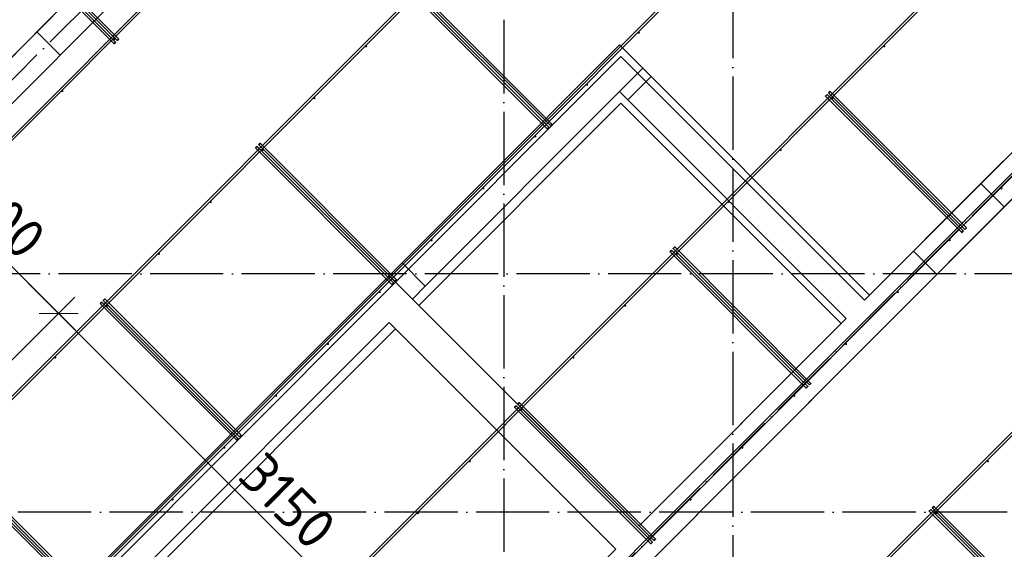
# Model space of a CAD drawing. Header units: millimetres. Extents: x -3483 to 105345, y -283423 to 72284.
# Tile 110 of 165: x 91257 to 96632, y 13698 to 16585. Entities that reach past the tile are written whole.
import ezdxf

# ---------------------------------------------------------------- set-up
doc = ezdxf.new("R2010")
doc.units = ezdxf.units.MM
doc.header["$PDMODE"] = 65
for name, pattern in [('______11', [500, 400, -50, 0, -50]), ('______2', [270, 200, -70]), ('______5', [1100, 800, -100, 100, -100])]:
    doc.linetypes.add(name, pattern=pattern)
doc.layers.add('Арм.стержн. Фиксатор', color=7, linetype='Continuous', lineweight=35, true_color=0x501e0f)
doc.layers.add('Осевая линия_ общее', color=7, linetype='______5', lineweight=13, true_color=0xa0a0a0)
doc.layers.add('Размерная линия_ общее', color=7, linetype='Continuous', lineweight=13)
doc.layers.add('Стена_ общее', color=7, linetype='Continuous', lineweight=35)
doc.styles.add('ISOCPEUR', font='ISOCPEUR')
doc.dimstyles.new('DIMSTYLE_4', dxfattribs={"dimtxt": 220, "dimasz": 250, "dimexe": 0, "dimexo": 0, "dimgap": 110, "dimtad": 2, "dimdec": 0, "dimrnd": 5, "dimzin": 12, "dimdsep": 46, "dimtxsty": 'ISOCPEUR', "dimblk1": 'ALL_ML_STRICH', "dimblk2": 'ALL_ML_STRICH', "dimsah": 1, "dimcen": 0, "dimclrd": 7, "dimclre": 256, "dimclrt": 7, "dimadec": 0, "dimazin": 0, "dimtfac": 1, "dimtdec": 0, "dimtix": 1, "dimtmove": 2, "dimatfit": 3, "dimfxl": 0, "dimtzin": 0, "dimlwd": 0, "dimlwe": -3, "dimarcsym": 0})

# ---------------------------------------------------------------- blocks, each defined once
blk = doc.blocks.new('ALL_ML_STRICH')
at = {"color": 0, "linetype": 'ByBlock', "lineweight": -2}
for p, q in [((0, -0.5), (0, 0.5)), ((-0.3, -0.3), (0.3, 0.3)), ((-1, 0), (0.5, 0))]:
    blk.add_line(p, q, dxfattribs=at)
blk = doc.blocks.new('*D645')
at = {"layer": 'DEFPOINTS', "color": 7, "linetype": 'Continuous', "lineweight": 13, "transparency": 33554687}
for p in [(89983.5, 16468.4), (89630.8, 16115.4), (91116.4, 14631.1)]:
    blk.add_point(p, dxfattribs=at)
at = {"layer": 'Размерная линия_ общее', "color": 253, "linetype": 'Continuous', "lineweight": -2, "true_color": 0xa0a0a0, "transparency": 33554687}
for p, q in [((89701.5, 16186.2), (89983.5, 16468.4)), ((91187, 14701.8), (91469, 14984))]:
    blk.add_line(p, q, dxfattribs=at)
at = {"layer": 'Размерная линия_ общее', "color": 7, "linetype": 'Continuous', "lineweight": -2, "transparency": 33554687}
blk.add_line((89983.5, 16468.4), (91469, 14984), dxfattribs=at)
at = {"layer": 'Размерная линия_ общее', "color": 7, "linetype": 'Continuous', "lineweight": 13, "transparency": 33554687, "xscale": 250, "yscale": 250, "zscale": 250}
for p, rotation in [((89983.5, 16468.4), 135.0228616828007), ((91469, 14984), 315.0228616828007)]:
    blk.add_blockref('ALL_ML_STRICH', p, dxfattribs=dict(at, rotation=rotation))
at = {"layer": 'Размерная линия_ общее', "color": 7, "linetype": 'Continuous', "lineweight": 13, "transparency": 33554687, "insert": (90395.8, 16438.1), "char_height": 220, "width": 11, "attachment_point": 1, "rotation": 315.0229, "line_spacing_factor": 0.60241, "style": 'ISOCPEUR'}
blk.add_mtext('7х300=2100', dxfattribs=at)
blk = doc.blocks.new('*D646')
at = {"layer": 'DEFPOINTS', "color": 7, "linetype": 'Continuous', "lineweight": 13, "transparency": 33554687}
for p in [(91469, 14984), (91116.4, 14631.1), (93635.5, 12695.4)]:
    blk.add_point(p, dxfattribs=at)
at = {"layer": 'Размерная линия_ общее', "color": 253, "linetype": 'Continuous', "lineweight": -2, "true_color": 0xa0a0a0, "transparency": 33554687}
for p, q in [((91187, 14701.8), (91469, 14984)), ((93697.4, 12757.4), (93697.4, 12757.4))]:
    blk.add_line(p, q, dxfattribs=at)
at = {"layer": 'Размерная линия_ общее', "color": 7, "linetype": 'Continuous', "lineweight": -2, "transparency": 33554687}
blk.add_line((91469, 14984), (93697.4, 12757.4), dxfattribs=at)
at = {"layer": 'Размерная линия_ общее', "color": 7, "linetype": 'Continuous', "lineweight": 13, "transparency": 33554687, "xscale": 250, "yscale": 250, "zscale": 250}
for p, rotation in [((91469, 14984), 135.0228616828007), ((93697.4, 12757.4), 315.0228616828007)]:
    blk.add_blockref('ALL_ML_STRICH', p, dxfattribs=dict(at, rotation=rotation))
at = {"layer": 'Размерная линия_ общее', "color": 7, "linetype": 'Continuous', "lineweight": 13, "transparency": 33554687, "insert": (92719.7, 13960.6), "char_height": 220, "width": 880, "attachment_point": 5, "rotation": 315.0229, "style": 'ISOCPEUR'}
blk.add_mtext('\\A1;{3150}', dxfattribs=at)
blk = doc.blocks.new('СЛОЖНЫЙ_ОБЪЕКТ_9')
at = {"layer": 'Осевая линия_ общее', "color": 253, "linetype": '______11', "lineweight": -3, "true_color": 0xa0a0a0, "transparency": 33554687}
for p, q in [((84349.3, 9391.4), (97713.7, 22755.7)), ((87969.7, 7029.7), (100704.7, 19764.7))]:
    blk.add_line(p, q, dxfattribs=at)
blk = doc.blocks.new('СЛОЖНЫЙ_ОБЪЕКТ_13')
at = {"layer": 'Стена_ общее', "color": 9, "linetype": 'Continuous', "lineweight": -3, "true_color": 0xc7c7c7, "transparency": 33554687}
for p, q in [((95267.1, 20436.4), (89511.2, 14680.6)), ((89638.5, 14553.3), (95394.4, 20309.2)), ((95868.1, 15055.4), (99559.2, 18746.5)), ((99686.5, 18619.2), (95995.4, 14928.1)), ((94538.8, 16384.7), (94411.5, 16257.4)), ((95868.1, 15055.4), (94538.8, 16384.7)), ((94411.5, 16257.4), (93308.4, 15154.3)), ((93435.7, 15027.1), (94538.8, 16130.2)), ((94538.8, 16130.2), (95740.8, 14928.1)), ((93308.4, 15154.3), (93181.1, 15027.1)), ((93181.1, 15027.1), (91300.2, 13146.2)), ((94637.8, 13825), (93435.7, 15027.1)), ((91427.5, 13018.9), (93308.4, 14899.8)), ((93308.4, 14899.8), (94510.5, 13697.7)), ((95740.8, 14928.1), (94637.8, 13825)), ((95868.1, 14800.8), (95995.4, 14928.1)), ((94637.8, 13570.4), (95868.1, 14800.8))]:
    blk.add_line(p, q, dxfattribs=at)
at = {"layer": 'Стена_ общее', "color": 9, "linetype": '______2', "lineweight": -3, "true_color": 0xc7c7c7, "transparency": 33554687}
blk.add_line((96136.8, 15324.1), (96264.1, 15196.8), dxfattribs=at)

msp = doc.modelspace()

# ---------------------------------------------------------------- hatches: boundary and pattern name
at = {"layer": 'Арм.стержн. Фиксатор', "linetype": 'Continuous', "lineweight": 35, "transparency": 33554687}
for points in [[(94642.4, 16514.6), (94641.9, 16516.9), (94640.6, 16518.9), (94638.7, 16520.2), (94636.4, 16520.6), (94634.1, 16520.2), (94632.2, 16518.9), (94630.9, 16516.9), (94630.4, 16514.6), (94630.9, 16512.3), (94632.2, 16510.4), (94634.1, 16509.1), (94636.4, 16508.6), (94638.7, 16509.1), (94640.6, 16510.4), (94641.9, 16512.3)], [(91778.6, 16479.3), (91778.2, 16481.6), (91776.9, 16483.5), (91774.9, 16484.8), (91772.6, 16485.3), (91770.3, 16484.8), (91768.4, 16483.5), (91767.1, 16481.6), (91766.6, 16479.3), (91767.1, 16477), (91768.4, 16475), (91770.3, 16473.7), (91772.6, 16473.3), (91774.9, 16473.7), (91776.9, 16475), (91778.2, 16477)], [(93153.9, 16440.4), (93153.5, 16442.7), (93152.2, 16444.6), (93150.2, 16445.9), (93147.9, 16446.4), (93145.6, 16445.9), (93143.7, 16444.6), (93142.4, 16442.7), (93141.9, 16440.4), (93142.4, 16438.1), (93143.7, 16436.1), (93145.6, 16434.8), (93147.9, 16434.4), (93150.2, 16434.8), (93152.2, 16436.1), (93153.5, 16438.1)], [(95982.4, 16440.4), (95981.9, 16442.7), (95980.6, 16444.6), (95978.7, 16445.9), (95976.4, 16446.4), (95974.1, 16445.9), (95972.1, 16444.6), (95970.8, 16442.7), (95970.4, 16440.4), (95970.8, 16438.1), (95972.1, 16436.1), (95974.1, 16434.8), (95976.4, 16434.4), (95978.7, 16434.8), (95980.6, 16436.1), (95981.9, 16438.1)], [(94359.6, 16231.8), (94359.1, 16234.1), (94357.8, 16236), (94355.9, 16237.3), (94353.6, 16237.8), (94351.3, 16237.3), (94349.3, 16236), (94348, 16234.1), (94347.6, 16231.8), (94348, 16229.5), (94349.3, 16227.5), (94351.3, 16226.2), (94353.6, 16225.8), (94355.9, 16226.2), (94357.8, 16227.5), (94359.1, 16229.5)], [(91495.8, 16196.4), (91495.3, 16198.7), (91494, 16200.7), (91492.1, 16202), (91489.8, 16202.4), (91487.5, 16202), (91485.5, 16200.7), (91484.2, 16198.7), (91483.8, 16196.4), (91484.2, 16194.1), (91485.5, 16192.2), (91487.5, 16190.9), (91489.8, 16190.4), (91492.1, 16190.9), (91494, 16192.2), (91495.3, 16194.1)], [(92871.1, 16157.5), (92870.6, 16159.8), (92869.3, 16161.8), (92867.4, 16163.1), (92865.1, 16163.5), (92862.8, 16163.1), (92860.9, 16161.8), (92859.6, 16159.8), (92859.1, 16157.5), (92859.6, 16155.2), (92860.9, 16153.3), (92862.8, 16152), (92865.1, 16151.5), (92867.4, 16152), (92869.3, 16153.3), (92870.6, 16155.2)], [(95699.5, 16157.5), (95699.1, 16159.8), (95697.8, 16161.8), (95695.8, 16163.1), (95693.5, 16163.5), (95691.2, 16163.1), (95689.3, 16161.8), (95688, 16159.8), (95687.5, 16157.5), (95688, 16155.2), (95689.3, 16153.3), (95691.2, 16152), (95693.5, 16151.5), (95695.8, 16152), (95697.8, 16153.3), (95699.1, 16155.2)], [(94076.7, 15948.9), (94076.3, 15951.2), (94075, 15953.2), (94073, 15954.5), (94070.7, 15954.9), (94068.4, 15954.5), (94066.5, 15953.2), (94065.2, 15951.2), (94064.7, 15948.9), (94065.2, 15946.6), (94066.5, 15944.7), (94068.4, 15943.4), (94070.7, 15942.9), (94073, 15943.4), (94075, 15944.7), (94076.3, 15946.6)], [(92588.3, 15874.7), (92587.8, 15877), (92586.5, 15878.9), (92584.6, 15880.2), (92582.3, 15880.7), (92580, 15880.2), (92578, 15878.9), (92576.7, 15877), (92576.3, 15874.7), (92576.7, 15872.4), (92578, 15870.4), (92580, 15869.1), (92582.3, 15868.7), (92584.6, 15869.1), (92586.5, 15870.4), (92587.8, 15872.4)], [(95416.7, 15874.7), (95416.2, 15877), (95414.9, 15878.9), (95413, 15880.2), (95410.7, 15880.7), (95408.4, 15880.2), (95406.4, 15878.9), (95405.1, 15877), (95404.7, 15874.7), (95405.1, 15872.4), (95406.4, 15870.4), (95408.4, 15869.1), (95410.7, 15868.7), (95413, 15869.1), (95414.9, 15870.4), (95416.2, 15872.4)], [(93793.9, 15666.1), (93793.4, 15668.4), (93792.1, 15670.3), (93790.2, 15671.6), (93787.9, 15672.1), (93785.6, 15671.6), (93783.6, 15670.3), (93782.3, 15668.4), (93781.9, 15666.1), (93782.3, 15663.8), (93783.6, 15661.8), (93785.6, 15660.5), (93787.9, 15660.1), (93790.2, 15660.5), (93792.1, 15661.8), (93793.4, 15663.8)], [(96622.3, 15666.1), (96621.8, 15668.4), (96620.5, 15670.3), (96618.6, 15671.6), (96616.3, 15672.1), (96614, 15671.6), (96612.1, 15670.3), (96610.8, 15668.4), (96610.3, 15666.1), (96610.8, 15663.8), (96612.1, 15661.8), (96614, 15660.5), (96616.3, 15660.1), (96618.6, 15660.5), (96620.5, 15661.8), (96621.8, 15663.8)], [(92305.4, 15591.8), (92305, 15594.1), (92303.7, 15596.1), (92301.7, 15597.4), (92299.4, 15597.8), (92297.1, 15597.4), (92295.2, 15596.1), (92293.9, 15594.1), (92293.4, 15591.8), (92293.9, 15589.5), (92295.2, 15587.6), (92297.1, 15586.3), (92299.4, 15585.8), (92301.7, 15586.3), (92303.7, 15587.6), (92305, 15589.5)], [(95133.8, 15591.8), (95133.4, 15594.1), (95132.1, 15596.1), (95130.1, 15597.4), (95127.8, 15597.8), (95125.5, 15597.4), (95123.6, 15596.1), (95122.3, 15594.1), (95121.8, 15591.8), (95122.3, 15589.5), (95123.6, 15587.6), (95125.5, 15586.3), (95127.8, 15585.8), (95130.1, 15586.3), (95132.1, 15587.6), (95133.4, 15589.5)], [(93511, 15383.2), (93510.6, 15385.5), (93509.3, 15387.5), (93507.3, 15388.8), (93505, 15389.2), (93502.7, 15388.8), (93500.8, 15387.5), (93499.5, 15385.5), (93499, 15383.2), (93499.5, 15381), (93500.8, 15379), (93502.7, 15377.7), (93505, 15377.2), (93507.3, 15377.7), (93509.3, 15379), (93510.6, 15381)], [(96339.5, 15383.2), (96339, 15385.5), (96337.7, 15387.5), (96335.8, 15388.8), (96333.5, 15389.2), (96331.2, 15388.8), (96329.2, 15387.5), (96327.9, 15385.5), (96327.5, 15383.2), (96327.9, 15381), (96329.2, 15379), (96331.2, 15377.7), (96333.5, 15377.2), (96335.8, 15377.7), (96337.7, 15379), (96339, 15381)], [(92022.6, 15309), (92022.1, 15311.3), (92020.8, 15313.2), (92018.9, 15314.5), (92016.6, 15315), (92014.3, 15314.5), (92012.3, 15313.2), (92011, 15311.3), (92010.6, 15309), (92011, 15306.7), (92012.3, 15304.8), (92014.3, 15303.5), (92016.6, 15303), (92018.9, 15303.5), (92020.8, 15304.8), (92022.1, 15306.7)], [(94851, 15309), (94850.5, 15311.3), (94849.2, 15313.2), (94847.3, 15314.5), (94845, 15315), (94842.7, 15314.5), (94840.8, 15313.2), (94839.5, 15311.3), (94839, 15309), (94839.5, 15306.7), (94840.8, 15304.8), (94842.7, 15303.5), (94845, 15303), (94847.3, 15303.5), (94849.2, 15304.8), (94850.5, 15306.7)], [(93228.2, 15100.4), (93227.7, 15102.7), (93226.4, 15104.6), (93224.5, 15105.9), (93222.2, 15106.4), (93219.9, 15105.9), (93217.9, 15104.6), (93216.6, 15102.7), (93216.2, 15100.4), (93216.6, 15098.1), (93217.9, 15096.2), (93219.9, 15094.9), (93222.2, 15094.4), (93224.5, 15094.9), (93226.4, 15096.2), (93227.7, 15098.1)], [(96056.6, 15100.4), (96056.2, 15102.7), (96054.9, 15104.6), (96052.9, 15105.9), (96050.6, 15106.4), (96048.3, 15105.9), (96046.4, 15104.6), (96045.1, 15102.7), (96044.6, 15100.4), (96045.1, 15098.1), (96046.4, 15096.2), (96048.3, 15094.9), (96050.6, 15094.4), (96052.9, 15094.9), (96054.9, 15096.2), (96056.2, 15098.1)], [(91739.7, 15026.2), (91739.3, 15028.5), (91738, 15030.4), (91736, 15031.7), (91733.7, 15032.2), (91731.4, 15031.7), (91729.5, 15030.4), (91728.2, 15028.5), (91727.7, 15026.2), (91728.2, 15023.9), (91729.5, 15021.9), (91731.4, 15020.6), (91733.7, 15020.2), (91736, 15020.6), (91738, 15021.9), (91739.3, 15023.9)], [(94568.2, 15026.2), (94567.7, 15028.5), (94566.4, 15030.4), (94564.5, 15031.7), (94562.2, 15032.2), (94559.9, 15031.7), (94557.9, 15030.4), (94556.6, 15028.5), (94556.2, 15026.2), (94556.6, 15023.9), (94557.9, 15021.9), (94559.9, 15020.6), (94562.2, 15020.2), (94564.5, 15020.6), (94566.4, 15021.9), (94567.7, 15023.9)], [(92945.3, 14817.6), (92944.9, 14819.9), (92943.6, 14821.8), (92941.6, 14823.1), (92939.3, 14823.6), (92937, 14823.1), (92935.1, 14821.8), (92933.8, 14819.9), (92933.3, 14817.6), (92933.8, 14815.3), (92935.1, 14813.3), (92937, 14812), (92939.3, 14811.6), (92941.6, 14812), (92943.6, 14813.3), (92944.9, 14815.3)], [(95773.8, 14817.6), (95773.3, 14819.9), (95772, 14821.8), (95770.1, 14823.1), (95767.8, 14823.6), (95765.5, 14823.1), (95763.5, 14821.8), (95762.2, 14819.9), (95761.8, 14817.6), (95762.2, 14815.3), (95763.5, 14813.3), (95765.5, 14812), (95767.8, 14811.6), (95770.1, 14812), (95772, 14813.3), (95773.3, 14815.3)], [(91456.9, 14743.3), (91456.4, 14745.6), (91455.1, 14747.6), (91453.2, 14748.9), (91450.9, 14749.3), (91448.6, 14748.9), (91446.6, 14747.6), (91445.3, 14745.6), (91444.9, 14743.3), (91445.3, 14741), (91446.6, 14739.1), (91448.6, 14737.8), (91450.9, 14737.3), (91453.2, 14737.8), (91455.1, 14739.1), (91456.4, 14741)], [(94285.3, 14743.3), (94284.9, 14745.6), (94283.6, 14747.6), (94281.6, 14748.9), (94279.3, 14749.3), (94277, 14748.9), (94275.1, 14747.6), (94273.8, 14745.6), (94273.3, 14743.3), (94273.8, 14741), (94275.1, 14739.1), (94277, 14737.8), (94279.3, 14737.3), (94281.6, 14737.8), (94283.6, 14739.1), (94284.9, 14741)], [(92662.5, 14534.7), (92662, 14537), (92660.7, 14539), (92658.8, 14540.3), (92656.5, 14540.7), (92654.2, 14540.3), (92652.3, 14539), (92651, 14537), (92650.5, 14534.7), (92651, 14532.4), (92652.3, 14530.5), (92654.2, 14529.2), (92656.5, 14528.7), (92658.8, 14529.2), (92660.7, 14530.5), (92662, 14532.4)], [(95490.9, 14534.7), (95490.5, 14537), (95489.2, 14539), (95487.2, 14540.3), (95484.9, 14540.7), (95482.6, 14540.3), (95480.7, 14539), (95479.4, 14537), (95478.9, 14534.7), (95479.4, 14532.4), (95480.7, 14530.5), (95482.6, 14529.2), (95484.9, 14528.7), (95487.2, 14529.2), (95489.2, 14530.5), (95490.5, 14532.4)], [(94002.5, 14460.5), (94002, 14462.8), (94000.7, 14464.7), (93998.8, 14466), (93996.5, 14466.5), (93994.2, 14466), (93992.2, 14464.7), (93990.9, 14462.8), (93990.5, 14460.5), (93990.9, 14458.2), (93992.2, 14456.2), (93994.2, 14454.9), (93996.5, 14454.5), (93998.8, 14454.9), (94000.7, 14456.2), (94002, 14458.2)], [(92379.7, 14251.9), (92379.2, 14254.2), (92377.9, 14256.1), (92376, 14257.4), (92373.7, 14257.9), (92371.4, 14257.4), (92369.4, 14256.1), (92368.1, 14254.2), (92367.7, 14251.9), (92368.1, 14249.6), (92369.4, 14247.6), (92371.4, 14246.3), (92373.7, 14245.9), (92376, 14246.3), (92377.9, 14247.6), (92379.2, 14249.6)], [(95208.1, 14251.9), (95207.6, 14254.2), (95206.3, 14256.1), (95204.4, 14257.4), (95202.1, 14257.9), (95199.8, 14257.4), (95197.8, 14256.1), (95196.5, 14254.2), (95196.1, 14251.9), (95196.5, 14249.6), (95197.8, 14247.6), (95199.8, 14246.3), (95202.1, 14245.9), (95204.4, 14246.3), (95206.3, 14247.6), (95207.6, 14249.6)], [(93719.6, 14177.6), (93719.2, 14179.9), (93717.9, 14181.9), (93715.9, 14183.2), (93713.6, 14183.6), (93711.3, 14183.2), (93709.4, 14181.9), (93708.1, 14179.9), (93707.6, 14177.6), (93708.1, 14175.3), (93709.4, 14173.4), (93711.3, 14172.1), (93713.6, 14171.6), (93715.9, 14172.1), (93717.9, 14173.4), (93719.2, 14175.3)], [(96548.1, 14177.6), (96547.6, 14179.9), (96546.3, 14181.9), (96544.4, 14183.2), (96542.1, 14183.6), (96539.8, 14183.2), (96537.8, 14181.9), (96536.5, 14179.9), (96536.1, 14177.6), (96536.5, 14175.3), (96537.8, 14173.4), (96539.8, 14172.1), (96542.1, 14171.6), (96544.4, 14172.1), (96546.3, 14173.4), (96547.6, 14175.3)], [(92096.8, 13969), (92096.4, 13971.3), (92095.1, 13973.3), (92093.1, 13974.6), (92090.8, 13975), (92088.5, 13974.6), (92086.6, 13973.3), (92085.3, 13971.3), (92084.8, 13969), (92085.3, 13966.7), (92086.6, 13964.8), (92088.5, 13963.5), (92090.8, 13963), (92093.1, 13963.5), (92095.1, 13964.8), (92096.4, 13966.7)], [(94925.2, 13969), (94924.8, 13971.3), (94923.5, 13973.3), (94921.5, 13974.6), (94919.2, 13975), (94916.9, 13974.6), (94915, 13973.3), (94913.7, 13971.3), (94913.2, 13969), (94913.7, 13966.7), (94915, 13964.8), (94916.9, 13963.5), (94919.2, 13963), (94921.5, 13963.5), (94923.5, 13964.8), (94924.8, 13966.7)], [(93436.8, 13894.8), (93436.3, 13897.1), (93435, 13899), (93433.1, 13900.3), (93430.8, 13900.8), (93428.5, 13900.3), (93426.5, 13899), (93425.2, 13897.1), (93424.8, 13894.8), (93425.2, 13892.5), (93426.5, 13890.5), (93428.5, 13889.2), (93430.8, 13888.8), (93433.1, 13889.2), (93435, 13890.5), (93436.3, 13892.5)], [(96265.2, 13894.8), (96264.8, 13897.1), (96263.5, 13899), (96261.5, 13900.3), (96259.2, 13900.8), (96256.9, 13900.3), (96255, 13899), (96253.7, 13897.1), (96253.2, 13894.8), (96253.7, 13892.5), (96255, 13890.5), (96256.9, 13889.2), (96259.2, 13888.8), (96261.5, 13889.2), (96263.5, 13890.5), (96264.8, 13892.5)]]:
    msp.add_hatch(color=34, dxfattribs=at).paths.add_polyline_path(points)

# ---------------------------------------------------------------- linework, layer by layer
at = {"layer": 'Арм.стержн. Фиксатор', "color": 34, "linetype": 'Continuous', "lineweight": 25, "transparency": 33554687}
for points in [[(90773, 15505.1), (95910, 20642.1), (95918.5, 20633.6), (90781.4, 15496.6), (90773, 15505.1)], [(90773, 15505.1), (95910, 20642.1), (95918.5, 20633.6), (90781.4, 15496.6), (90773, 15505.1)], [(83959.9, 7277.8), (96353.2, 19671.1), (96361.7, 19662.6), (83968.4, 7269.3), (83959.9, 7277.8)], [(83959.9, 7277.8), (96353.2, 19671.1), (96361.7, 19662.6), (83968.4, 7269.3), (83959.9, 7277.8)], [(84667, 6570.6), (97060.4, 18964), (97068.8, 18955.5), (84675.5, 6562.2), (84667, 6570.6)], [(84667, 6570.6), (97060.4, 18964), (97068.8, 18955.5), (84675.5, 6562.2), (84667, 6570.6)], [(94393.4, 12054.5), (100746.6, 18407.6), (100755.1, 18399.1), (94401.9, 12046), (94393.4, 12054.5)], [(94393.4, 12054.5), (100746.6, 18407.6), (100755.1, 18399.1), (94401.9, 12046), (94393.4, 12054.5)]]:
    msp.add_lwpolyline(points, dxfattribs=at)
at = {"layer": 'Арм.стержн. Фиксатор', "color": 34, "linetype": 'Continuous', "lineweight": 35, "transparency": 33554687}
for points in [[(85374.1, 5863.5), (99332.4, 19821.8), (99340.9, 19813.3), (85382.6, 5855.1), (85374.1, 5863.5)], [(85374.1, 5863.5), (99332.4, 19821.8), (99340.9, 19813.3), (85382.6, 5855.1), (85374.1, 5863.5)], [(86081.2, 5156.4), (100039.5, 19114.7), (100048, 19106.2), (86089.7, 5147.9), (86081.2, 5156.4)], [(86081.2, 5156.4), (100039.5, 19114.7), (100048, 19106.2), (86089.7, 5147.9), (86081.2, 5156.4)], [(91036.6, 17206.8), (91780.5, 16462.9), (91772, 16454.4), (91028.1, 17198.3), (91036.6, 17206.8)], [(91788.8, 16471.5), (91044.9, 17215.5), (91053.4, 17224), (91797.3, 16480), (91788.8, 16471.5)], [(93401.4, 16743.2), (94145.3, 15999.3), (94136.8, 15990.8), (93392.9, 16734.7), (93401.4, 16743.2)], [(94153.6, 16007.9), (93409.7, 16751.8), (93418.2, 16760.3), (94162.1, 16016.4), (94153.6, 16007.9)], [(96416.4, 15442.2), (95672.5, 16186.2), (95680.9, 16194.6), (96424.9, 15450.7), (96416.4, 15442.2)], [(95664.1, 16177.5), (96408.1, 15433.6), (96399.6, 15425.1), (95655.6, 16169), (95664.1, 16177.5)], [(93305.1, 15159.4), (92561.2, 15903.3), (92569.7, 15911.8), (93313.6, 15167.9), (93305.1, 15159.4)], [(92552.9, 15894.7), (93296.8, 15150.7), (93288.3, 15142.3), (92544.4, 15886.2), (92552.9, 15894.7)], [(94815.6, 15329), (95559.5, 14585.1), (95551, 14576.6), (94807.1, 15320.5), (94815.6, 15329)], [(95567.8, 14593.7), (94823.9, 15337.6), (94832.4, 15346.1), (95576.3, 14602.2), (95567.8, 14593.7)], [(92456.6, 14310.9), (91712.7, 15054.8), (91721.1, 15063.3), (92465.1, 14319.4), (92456.6, 14310.9)], [(91704.3, 15046.1), (92448.3, 14302.2), (92439.8, 14293.7), (91695.9, 15037.7), (91704.3, 15046.1)], [(93967.1, 14480.5), (94711, 13736.5), (94702.5, 13728), (93958.6, 14472), (93967.1, 14480.5)], [(94719.3, 13745.2), (93975.4, 14489.1), (93983.9, 14497.6), (94727.8, 13753.7), (94719.3, 13745.2)], [(90855.8, 14197.6), (91599.7, 13453.7), (91591.2, 13445.2), (90847.3, 14189.1), (90855.8, 14197.6)], [(91608, 13462.3), (90864.1, 14206.3), (90872.6, 14214.7), (91616.5, 13470.8), (91608, 13462.3)], [(96982.1, 13179.5), (96238.1, 13923.4), (96246.6, 13931.9), (96990.5, 13188), (96982.1, 13179.5)], [(96229.8, 13914.8), (96973.7, 13170.8), (96965.3, 13162.4), (96221.3, 13906.3), (96229.8, 13914.8)]]:
    msp.add_lwpolyline(points, dxfattribs=at)
at = {"layer": 'Осевая линия_ общее', "color": 253, "linetype": '______11', "lineweight": -3, "true_color": 0xa0a0a0, "transparency": 33554687}
for p, q in [((93900, 46590), (93900, -2827.9)), ((95150, 40780), (95150, -2827.9)), ((102370, 15200), (77142.2, 15200)), ((105150, 13900), (77142.2, 13900))]:
    msp.add_line(p, q, dxfattribs=at)
at = {"layer": 'Стена_ общее', "color": 7, "linetype": 'Continuous', "lineweight": 25, "transparency": 33554687}
for p, q in [((89511.2, 14680.6), (94192.3, 19361.6)), ((89511.2, 14680.6), (94192.3, 19361.6)), ((94319.6, 19234.4), (89638.5, 14553.3)), ((94319.6, 19234.4), (89638.5, 14553.3)), ((94404.4, 16321.1), (94531.7, 16448.4)), ((94404.4, 16321.1), (94531.7, 16448.4)), ((94531.7, 16448.4), (95896.4, 15083.6)), ((94531.7, 16448.4), (95896.4, 15083.6)), ((93343.7, 15260.4), (94404.4, 16321.1)), ((93343.7, 15260.4), (94404.4, 16321.1)), ((94531.7, 16193.8), (93471, 15133.1)), ((94531.7, 16193.8), (93471, 15133.1)), ((95769.1, 14956.4), (94531.7, 16193.8)), ((95769.1, 14956.4), (94531.7, 16193.8)), ((96858.1, 16045.3), (96504.5, 15691.8)), ((96858.1, 16045.3), (96504.5, 15691.8)), ((96631.8, 15564.5), (96985.3, 15918)), ((95896.4, 15083.6), (96504.5, 15691.8)), ((95896.4, 15083.6), (96504.5, 15691.8)), ((96504.5, 15691.8), (96631.8, 15564.5)), ((96504.5, 15691.8), (96631.8, 15564.5)), ((96631.8, 15564.5), (96023.7, 14956.4)), ((96631.8, 15564.5), (96023.7, 14956.4)), ((93343.7, 15260.4), (93273, 15189.7)), ((93343.7, 15260.4), (93273, 15189.7)), ((93471, 15133.1), (93343.7, 15260.4)), ((93471, 15133.1), (93343.7, 15260.4)), ((93145.8, 15062.4), (93273, 15189.7)), ((93145.8, 15062.4), (93273, 15189.7)), ((93273, 15189.7), (94637.8, 13825)), ((93273, 15189.7), (94637.8, 13825)), ((93400.3, 15062.4), (93471, 15133.1)), ((93400.3, 15062.4), (93471, 15133.1)), ((91335.6, 13252.2), (93145.8, 15062.4)), ((91335.6, 13252.2), (93145.8, 15062.4)), ((94637.8, 13825), (95769.1, 14956.4)), ((94637.8, 13825), (95769.1, 14956.4)), ((96023.7, 14956.4), (95896.4, 14829.1)), ((96023.7, 14956.4), (95896.4, 14829.1)), ((93273, 14935.1), (91462.8, 13125)), ((93273, 14935.1), (91462.8, 13125)), ((94510.5, 13697.7), (93273, 14935.1)), ((94510.5, 13697.7), (93273, 14935.1)), ((95896.4, 14829.1), (94637.8, 13570.4)), ((95896.4, 14829.1), (94637.8, 13570.4)), ((92629.6, 11816.8), (94510.5, 13697.7))]:
    msp.add_line(p, q, dxfattribs=at)
at = {"layer": 'Стена_ общее', "color": 253, "linetype": '______2', "lineweight": 18, "true_color": 0xababab, "transparency": 33554687}
for p, q in [((91477, 16391.8), (91349.7, 16519.1)), ((91477, 16391.8), (91349.7, 16519.1)), ((94659, 16321.1), (94531.7, 16448.4)), ((94659, 16321.1), (94531.7, 16448.4)), ((94659, 16321.1), (94531.7, 16193.8)), ((94659, 16321.1), (94531.7, 16193.8)), ((94576.2, 16149.2), (94703.5, 16276.5)), ((94576.2, 16149.2), (94703.5, 16276.5))]:
    msp.add_line(p, q, dxfattribs=at)

# ---------------------------------------------------------------- block references
at = {"layer": 'Осевая линия_ общее', "color": 253, "linetype": '______11', "lineweight": -3, "true_color": 0xa0a0a0, "transparency": 33554687}
msp.add_blockref('СЛОЖНЫЙ_ОБЪЕКТ_9', (0, 0), dxfattribs=at)
at = {"layer": 'Стена_ общее', "color": 9, "linetype": 'Continuous', "lineweight": -3, "true_color": 0xc7c7c7, "transparency": 33554687}
msp.add_blockref('СЛОЖНЫЙ_ОБЪЕКТ_13', (0, 0), dxfattribs=at)

# ---------------------------------------------------------------- dimensions: what is measured, and where the dimension line sits
at = {"layer": 'Размерная линия_ общее', "color": 7, "linetype": 'Continuous', "lineweight": 13, "transparency": 33554687}
dim = msp.add_linear_dim(base=(91469, 14984), p1=(89701.5, 16186.2), p2=(91187, 14701.8), angle=315.0229, text='7х300=2100', dimstyle='DIMSTYLE_4', override={"dimpost": '<>', "dimclrd": 7, "dimclre": 253, "dimclrt": 7, "dimlwd": 0, "dimlwe": 65533}, dxfattribs=at)
dim.commit()
dim.dimension.update_dxf_attribs({"geometry": '*D645', "text_midpoint": (90804, 15804), "dimtype": 160})
dim = msp.add_linear_dim(base=(93697.4, 12757.4), p1=(91187, 14701.8), p2=(93697.4, 12757.4), angle=315.0229, dimstyle='DIMSTYLE_4', override={"dimpost": '<>', "dimclrd": 7, "dimclre": 253, "dimclrt": 7, "dimlwd": 0, "dimlwe": 65533}, dxfattribs=at)
dim.commit()
dim.dimension.update_dxf_attribs({"geometry": '*D646', "text_midpoint": (92719.7, 13960.6), "dimtype": 160})

doc.saveas('drawing.dxf')
